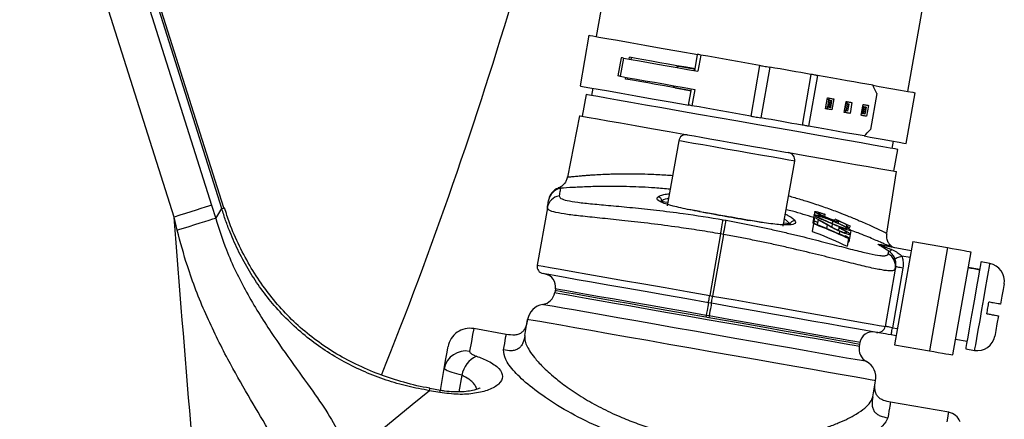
# Model space of a CAD drawing. Extents: x 3028 to 3864, y 3633 to 4147.
# Tile 4 of 8: x 3206 to 3339, y 3938 to 3993. Entities that reach past the tile are written whole.
import ezdxf

# ---------------------------------------------------------------- set-up
doc = ezdxf.new("R2010")
doc.units = 0
doc.header["$LTSCALE"] = 5
doc.layers.get('0').update_dxf_attribs({"linetype": 'CONTINUOUS'})

msp = doc.modelspace()

# ---------------------------------------------------------------- linework, layer by layer
at = {"color": 7, "linetype": 'CONTINUOUS'}
for p, q in [((3233.05, 3967.09), (3211.83, 4034.39)), ((3233.32, 3967.18), (3212.11, 4034.48)), ((3210.7, 4034.03), (3231.66, 3967.55)), ((3226.56, 3965.94), (3205.59, 4032.42)), ((3287.22, 4009.2), (3283.92, 3990.49)), ((3326.26, 3983.02), (3329.56, 4001.73)), ((3282.93, 3990.66), (3281.72, 3983.77)), ((3287.31, 3987.61), (3286.87, 3985.14)), ((3287.61, 3987.55), (3287.18, 3985.09)), ((3288.37, 3987.42), (3288.42, 3987.67)), ((3288.65, 3987.37), (3288.7, 3987.62)), ((3297.64, 3988.07), (3297.25, 3985.85)), ((3298.13, 3987.98), (3297.74, 3985.77)), ((3306.12, 3986.57), (3304.9, 3979.68)), ((3307.48, 3986.34), (3306.26, 3979.44)), ((3287.9, 3984.71), (3287.94, 3984.96)), ((3288.17, 3984.66), (3288.22, 3984.91)), ((3313.09, 3985.35), (3311.88, 3978.45)), ((3313.98, 3985.19), (3312.77, 3978.29)), ((3283.44, 3983.47), (3283.27, 3982.48)), ((3282.53, 3982.61), (3282.01, 3979.66)), ((3296.82, 3983.39), (3296.43, 3981.18)), ((3297.31, 3983.31), (3296.92, 3981.09)), ((3315.29, 3981.91), (3315.33, 3982.16)), ((3315.53, 3981.87), (3315.57, 3982.12)), ((3315.56, 3981.86), (3315.6, 3982.11)), ((3322.03, 3982.75), (3321.16, 3977.83)), ((3326.03, 3975.96), (3327.25, 3982.85)), ((3315.07, 3980.68), (3315.11, 3980.93)), ((3315.11, 3980.93), (3315.29, 3981.91)), ((3315.36, 3980.88), (3315.11, 3980.93)), ((3315.53, 3981.87), (3315.29, 3981.91)), ((3315.31, 3980.64), (3315.35, 3980.88)), ((3315.34, 3980.63), (3315.38, 3980.88)), ((3315.36, 3980.88), (3315.53, 3981.87)), ((3315.36, 3980.88), (3315.52, 3980.96)), ((3315.75, 3980.81), (3315.36, 3980.88)), ((3315.65, 3981.75), (3315.52, 3980.96)), ((3315.52, 3980.96), (3315.75, 3980.92)), ((3315.65, 3981.75), (3315.53, 3981.87)), ((3315.53, 3981.87), (3315.92, 3981.8)), ((3315.89, 3981.7), (3315.65, 3981.75)), ((3315.75, 3980.92), (3315.89, 3981.7)), ((3315.75, 3980.81), (3315.75, 3980.92)), ((3315.77, 3980.83), (3315.94, 3981.78)), ((3315.89, 3981.7), (3315.92, 3981.8)), ((3316.2, 3982), (3315.94, 3980.53)), ((3317.65, 3980.43), (3317.82, 3981.41)), ((3317.69, 3980.42), (3317.87, 3981.41)), ((3317.82, 3981.41), (3317.87, 3981.66)), ((3317.87, 3981.41), (3317.82, 3981.41)), ((3317.99, 3981.28), (3317.85, 3980.5)), ((3317.99, 3981.28), (3317.87, 3981.41)), ((3317.87, 3981.41), (3318.26, 3981.34)), ((3317.99, 3981.38), (3318.03, 3981.63)), ((3318.22, 3981.24), (3317.99, 3981.28)), ((3318.02, 3981.38), (3318.06, 3981.63)), ((3318.08, 3980.45), (3318.22, 3981.24)), ((3318.11, 3980.37), (3318.27, 3981.31)), ((3318.22, 3981.24), (3318.26, 3981.34)), ((3318.66, 3981.52), (3318.4, 3980.04)), ((3319.96, 3980.02), (3320.13, 3981.01)), ((3320.04, 3980.01), (3320.21, 3980.99)), ((3320.13, 3981.01), (3320.18, 3981.25)), ((3320.21, 3980.99), (3320.13, 3981.01)), ((3320.33, 3980.87), (3320.19, 3980.08)), ((3320.21, 3980.99), (3320.33, 3980.87)), ((3320.21, 3980.99), (3320.6, 3980.92)), ((3320.56, 3980.83), (3320.33, 3980.87)), ((3320.43, 3980.04), (3320.56, 3980.83)), ((3320.45, 3979.96), (3320.62, 3980.9)), ((3320.56, 3980.83), (3320.6, 3980.92)), ((3320.9, 3981.13), (3320.64, 3979.65)), ((3281.63, 3979.72), (3280.01, 3971.39)), ((3317.6, 3980.18), (3317.65, 3980.43)), ((3317.69, 3980.42), (3317.65, 3980.43)), ((3317.69, 3980.42), (3317.85, 3980.5)), ((3318.08, 3980.35), (3317.69, 3980.42)), ((3317.77, 3980.15), (3317.81, 3980.4)), ((3317.8, 3980.15), (3317.84, 3980.39)), ((3317.85, 3980.5), (3318.08, 3980.45)), ((3318.08, 3980.35), (3318.08, 3980.45)), ((3319.92, 3979.78), (3319.96, 3980.02)), ((3320.04, 3980.01), (3319.96, 3980.02)), ((3320.04, 3980.01), (3320.19, 3980.08)), ((3320.43, 3979.94), (3320.04, 3980.01)), ((3320.19, 3980.08), (3320.43, 3980.04)), ((3320.43, 3980.04), (3320.43, 3979.94)), ((3295.13, 3976.33), (3293.57, 3967.46)), ((3295.16, 3976.32), (3295.13, 3976.33)), ((3324.14, 3975.27), (3324.31, 3976.26)), ((3324.35, 3972.19), (3324.88, 3975.14)), ((3309.32, 3964.69), (3310.89, 3973.55)), ((3323.4, 3963.74), (3324.73, 3972.12)), ((3231.66, 3967.55), (3232.22, 3965.77)), ((3292.66, 3968.03), (3292.78, 3968.11)), ((3277.28, 3967.22), (3275.9, 3959.41)), ((3298.03, 3966.68), (3296.51, 3966.96)), ((3313.53, 3966.23), (3313.35, 3965.22)), ((3313.61, 3966.68), (3313.53, 3966.23)), ((3314.97, 3966.28), (3314.92, 3966.03)), ((3314.97, 3966.32), (3314.97, 3966.28)), ((3227, 3964.15), (3226.56, 3965.94)), ((3301.15, 3965.58), (3301.55, 3965.51)), ((3306.72, 3965.16), (3304.86, 3965.47)), ((3310.28, 3965.02), (3309.5, 3965.7)), ((3313.44, 3965.02), (3313.26, 3964.01)), ((3313.51, 3965.41), (3313.46, 3965.1)), ((3313.6, 3965.9), (3315.51, 3964.85)), ((3314, 3965.22), (3313.94, 3964.9)), ((3315.3, 3964.88), (3314.06, 3965.56)), ((3315.3, 3964.88), (3315.21, 3964.41)), ((3315.98, 3965.01), (3315.91, 3964.62)), ((3316.05, 3965.39), (3315.99, 3965.07)), ((3316.32, 3965.71), (3318.46, 3964.7)), ((3317.98, 3964.89), (3316.74, 3965.47)), ((3316.82, 3965.37), (3316.78, 3965.12)), ((3300.81, 3963.65), (3299.34, 3955.28)), ((3301.21, 3963.58), (3299.73, 3955.21)), ((3301.21, 3963.58), (3300.81, 3963.65)), ((3316.86, 3964.48), (3316.81, 3964.15)), ((3316.86, 3964.48), (3316.87, 3964.54)), ((3316.96, 3964.01), (3316.9, 3963.67)), ((3317.72, 3963.45), (3318.2, 3963.18)), ((3318.4, 3963.59), (3318.22, 3962.56)), ((3318.49, 3964.14), (3318.4, 3963.59)), ((3318.17, 3963.03), (3317.99, 3962)), ((3322.53, 3962.15), (3326.72, 3961.42)), ((3326.93, 3962.62), (3324.46, 3948.59)), ((3326.93, 3962.62), (3331.66, 3961.79)), ((3331.66, 3961.79), (3329.18, 3947.75)), ((3334.81, 3961.23), (3332.34, 3947.2)), ((3326.55, 3960.43), (3325.43, 3960.63)), ((3337.37, 3959.64), (3336.19, 3959.85)), ((3324.55, 3958.88), (3323.17, 3951.07)), ((3325.58, 3959.01), (3324.15, 3950.9)), ((3336.01, 3958.81), (3334.43, 3959.09)), ((3278.33, 3955.93), (3278.29, 3955.68)), ((3278.38, 3956.18), (3278.33, 3955.93)), ((3299.56, 3954.22), (3299.16, 3954.29)), ((3299.34, 3955.28), (3299.73, 3955.21)), ((3274.21, 3949.84), (3274.6, 3952.02)), ((3298.86, 3952.57), (3298.82, 3952.32)), ((3299.01, 3952.29), (3298.82, 3952.32)), ((3299.25, 3952.5), (3298.86, 3952.57)), ((3299.21, 3952.25), (3299.01, 3952.29)), ((3299.25, 3952.5), (3299.21, 3952.25)), ((3271.7, 3950), (3267.27, 3950.78)), ((3324.15, 3950.9), (3324.84, 3950.78)), ((3319.69, 3948.64), (3319.65, 3948.39)), ((3319.74, 3948.89), (3319.69, 3948.64)), ((3324.67, 3949.79), (3323.98, 3949.92)), ((3332.71, 3949.34), (3334.29, 3949.06)), ((3324.46, 3948.59), (3329.18, 3947.75)), ((3334.11, 3948.03), (3335.29, 3947.82)), ((3262.74, 3942.37), (3263.27, 3945.35)), ((3265.65, 3944.46), (3265.24, 3942.18)), ((3321.48, 3941.5), (3321.87, 3943.69)), ((3262.69, 3942.09), (3261.28, 3942.34)), ((3262.74, 3942.37), (3261.33, 3942.62)), ((3331.81, 3939.4), (3323.9, 3940.79))]:
    msp.add_line(p, q, dxfattribs=at)
at = {"color": 7, "linetype": 'CONTINUOUS', "flags": 128}
for points in [[(3282.93, 3990.66), (3283.03, 3990.65), (3283.47, 3990.57), (3284.26, 3990.43), (3285.38, 3990.23), (3286.81, 3989.98), (3288.53, 3989.68), (3290.52, 3989.33), (3292.74, 3988.93), (3295.16, 3988.51), (3297.73, 3988.05)], [(3287.61, 3987.55), (3287.48, 3987.58), (3287.39, 3987.59), (3287.33, 3987.6), (3287.31, 3987.61)], [(3287.61, 3987.55), (3288.67, 3987.37), (3289.8, 3987.17), (3291, 3986.96), (3292.25, 3986.73), (3293.56, 3986.5), (3294.91, 3986.27), (3296.31, 3986.02), (3297.74, 3985.77)], [(3297.38, 3986.08), (3296.12, 3986.31), (3294.89, 3986.52), (3293.69, 3986.74), (3292.54, 3986.94), (3291.43, 3987.13), (3290.37, 3987.32), (3289.36, 3987.5), (3288.42, 3987.67)], [(3298.13, 3987.98), (3297.99, 3988.01), (3297.86, 3988.03), (3297.76, 3988.05), (3297.69, 3988.06), (3297.65, 3988.07), (3297.64, 3988.07)], [(3306.12, 3986.57), (3305.11, 3986.75), (3304.1, 3986.93), (3303.09, 3987.11), (3302.08, 3987.29), (3301.08, 3987.46), (3300.09, 3987.64), (3299.1, 3987.81), (3298.13, 3987.98)], [(3295.41, 3986.42), (3295.65, 3986.38), (3295.9, 3986.34), (3296.14, 3986.3), (3296.39, 3986.25), (3296.63, 3986.21), (3296.88, 3986.17), (3297.13, 3986.12), (3297.38, 3986.08)], [(3306.12, 3986.57), (3306.22, 3986.56), (3306.35, 3986.53), (3306.5, 3986.51), (3306.67, 3986.48), (3306.86, 3986.44), (3307.06, 3986.41), (3307.27, 3986.37), (3307.48, 3986.34)], [(3313.09, 3985.35), (3312.41, 3985.47), (3311.72, 3985.59), (3311.02, 3985.71), (3310.32, 3985.83), (3309.62, 3985.96), (3308.91, 3986.08), (3308.19, 3986.21), (3307.48, 3986.34)], [(3287.18, 3985.09), (3287.05, 3985.11), (3286.95, 3985.13), (3286.89, 3985.14), (3286.87, 3985.14)], [(3287.18, 3985.09), (3288.24, 3984.9), (3289.37, 3984.7), (3290.57, 3984.49), (3291.82, 3984.27), (3293.12, 3984.04), (3294.48, 3983.8), (3295.88, 3983.56), (3297.31, 3983.31)], [(3313.98, 3985.19), (3313.97, 3985.19), (3313.92, 3985.2), (3313.85, 3985.21), (3313.74, 3985.23), (3313.61, 3985.25), (3313.46, 3985.28), (3313.28, 3985.31), (3313.09, 3985.35)], [(3321.52, 3983.86), (3320.7, 3984), (3319.83, 3984.16), (3318.93, 3984.32), (3318, 3984.48), (3317.04, 3984.65), (3316.04, 3984.82), (3315.02, 3985), (3313.98, 3985.19)], [(3281.72, 3983.77), (3281.82, 3983.75), (3282.26, 3983.67), (3283.05, 3983.54), (3284.16, 3983.34), (3285.6, 3983.09), (3287.32, 3982.78), (3289.31, 3982.43), (3291.52, 3982.04), (3293.94, 3981.61), (3296.51, 3981.16)], [(3296.86, 3983.13), (3295.6, 3983.35), (3294.36, 3983.57), (3293.17, 3983.78), (3292.01, 3983.98), (3290.91, 3984.18), (3289.85, 3984.37), (3288.84, 3984.54), (3287.9, 3984.71)], [(3294.89, 3983.48), (3295.13, 3983.44), (3295.38, 3983.39), (3295.62, 3983.35), (3295.87, 3983.31), (3296.11, 3983.26), (3296.36, 3983.22), (3296.61, 3983.17), (3296.86, 3983.13)], [(3321.52, 3983.86), (3322.34, 3983.71), (3323.95, 3983.43), (3325.27, 3983.2), (3326.26, 3983.02), (3326.92, 3982.91), (3327.22, 3982.85), (3327.25, 3982.85)], [(3324.88, 3975.14), (3324.84, 3975.15), (3324.51, 3975.21), (3323.84, 3975.33), (3322.84, 3975.5), (3321.53, 3975.73), (3319.92, 3976.02), (3318.05, 3976.35), (3315.94, 3976.72), (3313.63, 3977.13), (3311.15, 3977.56), (3308.56, 3978.02), (3305.88, 3978.49), (3303.17, 3978.97), (3300.47, 3979.45), (3297.82, 3979.91), (3295.27, 3980.36), (3292.85, 3980.79), (3290.62, 3981.18), (3288.6, 3981.54), (3286.82, 3981.85), (3285.33, 3982.12), (3284.13, 3982.33), (3283.26, 3982.48), (3282.72, 3982.58), (3282.53, 3982.61), (3282.53, 3982.61)], [(3315.33, 3982.16), (3315.44, 3982.14), (3315.55, 3982.12), (3315.66, 3982.1), (3315.77, 3982.08), (3315.88, 3982.06), (3315.99, 3982.04), (3316.1, 3982.02), (3316.2, 3982)], [(3296.92, 3981.09), (3296.77, 3981.12), (3296.64, 3981.14), (3296.54, 3981.16), (3296.47, 3981.17), (3296.43, 3981.17), (3296.43, 3981.18)], [(3304.9, 3979.68), (3303.89, 3979.86), (3302.88, 3980.04), (3301.87, 3980.22), (3300.86, 3980.39), (3299.86, 3980.57), (3298.87, 3980.74), (3297.89, 3980.92), (3296.92, 3981.09)], [(3317.87, 3981.66), (3317.97, 3981.64), (3318.07, 3981.62), (3318.17, 3981.61), (3318.27, 3981.59), (3318.37, 3981.57), (3318.46, 3981.55), (3318.56, 3981.54), (3318.66, 3981.52)], [(3320.18, 3981.25), (3320.27, 3981.24), (3320.36, 3981.22), (3320.45, 3981.2), (3320.54, 3981.19), (3320.63, 3981.17), (3320.72, 3981.16), (3320.81, 3981.14), (3320.9, 3981.13)], [(3281.63, 3979.72), (3281.73, 3979.71), (3282.17, 3979.63), (3282.96, 3979.49), (3284.07, 3979.29), (3285.5, 3979.04), (3287.23, 3978.74), (3289.21, 3978.39), (3291.42, 3978), (3293.83, 3977.57), (3296.31, 3977.13)], [(3304.9, 3979.68), (3305, 3979.66), (3305.13, 3979.64), (3305.28, 3979.61), (3305.46, 3979.58), (3305.64, 3979.55), (3305.84, 3979.52), (3306.05, 3979.48), (3306.26, 3979.44)], [(3311.88, 3978.45), (3311.19, 3978.57), (3310.5, 3978.69), (3309.81, 3978.82), (3309.11, 3978.94), (3308.4, 3979.06), (3307.69, 3979.19), (3306.98, 3979.32), (3306.26, 3979.44)], [(3315.94, 3980.53), (3315.84, 3980.55), (3315.73, 3980.56), (3315.62, 3980.58), (3315.51, 3980.6), (3315.4, 3980.62), (3315.29, 3980.64), (3315.18, 3980.66), (3315.07, 3980.68)], [(3318.4, 3980.04), (3318.3, 3980.06), (3318.2, 3980.08), (3318.11, 3980.09), (3318.01, 3980.11), (3317.91, 3980.13), (3317.81, 3980.15), (3317.71, 3980.17), (3317.6, 3980.18)], [(3320.64, 3979.65), (3320.55, 3979.66), (3320.46, 3979.68), (3320.37, 3979.7), (3320.28, 3979.71), (3320.19, 3979.73), (3320.1, 3979.74), (3320.01, 3979.76), (3319.92, 3979.78)], [(3312.77, 3978.29), (3312.75, 3978.3), (3312.71, 3978.31), (3312.63, 3978.32), (3312.53, 3978.34), (3312.39, 3978.36), (3312.24, 3978.39), (3312.07, 3978.42), (3311.88, 3978.45)], [(3320.3, 3976.97), (3319.48, 3977.11), (3318.62, 3977.26), (3317.72, 3977.42), (3316.78, 3977.59), (3315.82, 3977.76), (3314.83, 3977.93), (3313.81, 3978.11), (3312.77, 3978.29)], [(3296.29, 3977.14), (3296.31, 3977.13), (3296.61, 3977.08), (3297.24, 3976.97), (3298.17, 3976.81), (3299.35, 3976.6), (3300.72, 3976.36), (3302.21, 3976.09), (3303.76, 3975.82), (3305.27, 3975.55), (3306.68, 3975.31), (3307.91, 3975.09), (3308.91, 3974.91), (3309.62, 3974.79), (3310.01, 3974.72), (3310.07, 3974.71)], [(3320.3, 3976.97), (3321.12, 3976.82), (3322.74, 3976.54), (3324.05, 3976.3), (3325.05, 3976.13), (3325.7, 3976.01), (3326.01, 3975.96), (3326.03, 3975.96)], [(3310.89, 3973.55), (3310.88, 3973.55), (3310.66, 3973.59), (3310.07, 3973.69), (3309.16, 3973.85), (3307.96, 3974.07), (3306.52, 3974.32), (3304.93, 3974.6), (3303.24, 3974.9), (3301.54, 3975.2), (3299.91, 3975.48), (3298.42, 3975.75), (3297.15, 3975.97), (3296.16, 3976.15), (3295.48, 3976.27), (3295.16, 3976.32)], [(3310.07, 3974.71), (3312.53, 3974.27), (3314.94, 3973.85), (3317.15, 3973.46), (3319.13, 3973.11), (3320.86, 3972.81), (3322.29, 3972.55), (3323.41, 3972.36), (3324.19, 3972.22), (3324.63, 3972.14), (3324.73, 3972.12)], [(3279.06, 3969.86), (3279.05, 3969.79), (3279.04, 3969.71), (3279.02, 3969.61), (3279, 3969.49), (3278.97, 3969.36), (3278.95, 3969.2), (3278.92, 3969.02), (3278.88, 3968.83)], [(3231.66, 3967.55), (3231.26, 3967.42), (3230.77, 3967.27), (3230.2, 3967.09), (3229.55, 3966.89), (3228.86, 3966.67), (3228.11, 3966.43), (3227.34, 3966.19), (3226.56, 3965.94)], [(3277.28, 3967.22), (3277.31, 3967.41), (3277.34, 3967.59), (3277.37, 3967.74), (3277.39, 3967.88), (3277.41, 3968), (3277.43, 3968.1), (3277.44, 3968.18), (3277.46, 3968.24)], [(3292.78, 3968.11), (3293.24, 3968.03), (3293.65, 3967.96)], [(3232.22, 3965.77), (3232.64, 3966.44), (3233.05, 3967.09)], [(3233.05, 3967.09), (3233.27, 3967.16), (3233.32, 3967.18)], [(3232.22, 3965.77), (3231.81, 3965.64), (3231.31, 3965.49), (3230.72, 3965.3), (3230.06, 3965.1), (3229.35, 3964.88), (3228.59, 3964.64), (3227.8, 3964.4), (3227, 3964.15)], [(3300.81, 3963.65), (3300.87, 3963.99), (3300.93, 3964.31), (3300.98, 3964.62), (3301.03, 3964.9), (3301.07, 3965.14), (3301.11, 3965.34), (3301.13, 3965.49), (3301.15, 3965.58)], [(3301.21, 3963.58), (3301.27, 3963.92), (3301.33, 3964.24), (3301.38, 3964.55), (3301.43, 3964.82), (3301.47, 3965.07), (3301.51, 3965.26), (3301.54, 3965.41), (3301.55, 3965.51)], [(3309.41, 3965.18), (3309.83, 3965.1), (3310.28, 3965.02)], [(3313.44, 3965.02), (3313.45, 3965.03), (3313.45, 3965.04), (3313.45, 3965.05), (3313.45, 3965.06), (3313.45, 3965.07), (3313.45, 3965.08), (3313.46, 3965.09), (3313.46, 3965.1)], [(3313.51, 3965.41), (3313.52, 3965.47), (3313.53, 3965.54), (3313.55, 3965.6), (3313.56, 3965.66), (3313.57, 3965.72), (3313.58, 3965.78), (3313.59, 3965.84), (3313.6, 3965.9)], [(3314.06, 3965.56), (3314.05, 3965.52), (3314.05, 3965.48), (3314.04, 3965.44), (3314.03, 3965.4), (3314.02, 3965.35), (3314.02, 3965.31), (3314.01, 3965.27), (3314, 3965.22)], [(3317.94, 3964.7), (3317.95, 3964.73), (3317.95, 3964.75), (3317.96, 3964.77), (3317.96, 3964.8), (3317.96, 3964.82), (3317.97, 3964.84), (3317.97, 3964.87), (3317.98, 3964.89)], [(3318.2, 3963.18), (3318.19, 3963.16), (3318.19, 3963.14), (3318.19, 3963.12), (3318.18, 3963.1), (3318.18, 3963.09), (3318.18, 3963.07), (3318.17, 3963.05), (3318.17, 3963.03)], [(3323.59, 3960.95), (3323.6, 3961), (3323.61, 3961.04), (3323.61, 3961.09), (3323.62, 3961.14), (3323.63, 3961.18), (3323.64, 3961.23), (3323.65, 3961.27), (3323.65, 3961.31)], [(3331.66, 3961.79), (3332.27, 3961.68), (3332.86, 3961.58), (3333.41, 3961.48), (3333.89, 3961.4), (3334.28, 3961.33), (3334.57, 3961.27), (3334.75, 3961.24), (3334.81, 3961.23)], [(3275.9, 3959.41), (3276.1, 3959.37), (3276.7, 3959.27), (3277.68, 3959.1), (3279.04, 3958.86), (3280.74, 3958.56), (3282.76, 3958.2), (3285.07, 3957.79), (3287.62, 3957.34), (3290.37, 3956.86), (3293.27, 3956.35), (3296.28, 3955.82), (3299.34, 3955.28)], [(3325.43, 3960.63), (3325.25, 3960.56), (3325.08, 3960.49), (3324.92, 3960.43), (3324.78, 3960.38), (3324.67, 3960.33), (3324.58, 3960.3), (3324.52, 3960.28), (3324.5, 3960.27)], [(3336.19, 3959.85), (3336.18, 3959.8), (3336.12, 3959.43), (3335.99, 3958.72), (3335.81, 3957.7), (3335.59, 3956.45), (3335.34, 3955.05), (3335.08, 3953.57), (3334.83, 3952.11), (3334.59, 3950.77), (3334.39, 3949.63), (3334.24, 3948.76), (3334.14, 3948.21), (3334.11, 3948.03)], [(3337.37, 3959.64), (3337.36, 3959.59), (3337.3, 3959.22), (3337.17, 3958.51), (3336.99, 3957.5), (3336.77, 3956.25), (3336.53, 3954.84), (3336.27, 3953.36), (3336.01, 3951.9), (3335.77, 3950.56), (3335.57, 3949.42), (3335.42, 3948.55), (3335.32, 3948.01), (3335.29, 3947.82)], [(3299.16, 3954.29), (3296.23, 3954.81), (3293.35, 3955.32), (3290.57, 3955.81), (3287.94, 3956.27), (3285.49, 3956.7), (3283.29, 3957.09), (3281.35, 3957.43), (3279.72, 3957.72), (3278.42, 3957.95), (3277.47, 3958.12), (3276.9, 3958.22), (3276.71, 3958.25)], [(3324.6, 3959.19), (3324.59, 3959.15), (3324.59, 3959.12), (3324.58, 3959.08), (3324.57, 3959.04), (3324.57, 3959), (3324.56, 3958.96), (3324.55, 3958.92), (3324.55, 3958.88)], [(3325.58, 3959.01), (3325.39, 3959.05), (3325.21, 3959.08), (3325.04, 3959.11), (3324.89, 3959.14), (3324.77, 3959.16), (3324.68, 3959.17), (3324.62, 3959.18), (3324.6, 3959.19)], [(3339.32, 3956.86), (3339.28, 3956.66), (3339.18, 3956.08), (3339.03, 3955.2), (3338.83, 3954.1)], [(3278.29, 3955.68), (3278.46, 3955.65), (3278.99, 3955.56), (3279.86, 3955.4), (3281.06, 3955.19), (3282.56, 3954.93), (3284.34, 3954.61), (3286.38, 3954.25), (3288.63, 3953.86), (3291.05, 3953.43), (3293.62, 3952.98), (3296.27, 3952.51), (3298.97, 3952.03), (3301.67, 3951.56), (3304.32, 3951.09), (3306.88, 3950.64), (3309.31, 3950.21), (3311.56, 3949.81), (3313.59, 3949.46), (3315.38, 3949.14), (3316.88, 3948.88), (3318.08, 3948.67), (3318.94, 3948.51), (3319.47, 3948.42), (3319.65, 3948.39)], [(3298.82, 3952.32), (3296.14, 3952.79), (3293.51, 3953.26), (3290.98, 3953.7), (3288.57, 3954.13), (3286.35, 3954.52), (3284.33, 3954.88), (3282.57, 3955.19), (3281.08, 3955.45), (3279.89, 3955.66), (3279.03, 3955.81), (3278.51, 3955.9), (3278.33, 3955.93)], [(3298.86, 3952.57), (3296.19, 3953.04), (3293.56, 3953.5), (3291.02, 3953.95), (3288.62, 3954.37), (3286.39, 3954.77), (3284.38, 3955.12), (3282.61, 3955.43), (3281.12, 3955.7), (3279.93, 3955.91), (3279.07, 3956.06), (3278.55, 3956.15), (3278.38, 3956.18)], [(3320.64, 3946.3), (3320.46, 3946.33), (3319.94, 3946.42), (3319.09, 3946.57), (3317.91, 3946.78), (3316.43, 3947.04), (3314.67, 3947.35), (3312.66, 3947.71), (3310.43, 3948.1), (3308.01, 3948.53), (3305.44, 3948.98), (3302.76, 3949.45), (3300.02, 3949.93), (3297.26, 3950.42), (3294.52, 3950.9), (3291.84, 3951.38), (3289.28, 3951.83), (3286.86, 3952.26), (3284.62, 3952.65), (3282.61, 3953), (3280.85, 3953.31), (3279.37, 3953.58), (3278.19, 3953.78), (3277.34, 3953.93), (3276.82, 3954.02), (3276.65, 3954.06)], [(3299.16, 3954.29), (3299.16, 3954.26), (3299.14, 3954.16), (3299.11, 3954), (3299.07, 3953.79), (3299.03, 3953.53), (3298.98, 3953.23), (3298.92, 3952.9), (3298.86, 3952.57)], [(3299.16, 3954.29), (3299.17, 3954.31), (3299.18, 3954.37), (3299.19, 3954.46), (3299.21, 3954.58), (3299.24, 3954.73), (3299.27, 3954.9), (3299.3, 3955.08), (3299.34, 3955.28)], [(3299.56, 3954.22), (3299.55, 3954.19), (3299.53, 3954.09), (3299.51, 3953.93), (3299.47, 3953.72), (3299.42, 3953.46), (3299.37, 3953.16), (3299.31, 3952.84), (3299.25, 3952.5)], [(3299.56, 3954.22), (3299.56, 3954.24), (3299.57, 3954.3), (3299.59, 3954.39), (3299.61, 3954.51), (3299.63, 3954.66), (3299.66, 3954.83), (3299.7, 3955.02), (3299.73, 3955.21)], [(3322.01, 3950.26), (3321.82, 3950.3), (3321.25, 3950.4), (3320.3, 3950.56), (3319, 3950.79), (3317.37, 3951.08), (3315.43, 3951.42), (3313.23, 3951.81), (3310.78, 3952.24), (3308.15, 3952.71), (3305.37, 3953.2), (3302.49, 3953.71), (3299.56, 3954.22)], [(3299.73, 3955.21), (3302.79, 3954.67), (3305.8, 3954.14), (3308.7, 3953.63), (3311.45, 3953.14), (3314, 3952.69), (3316.3, 3952.29), (3318.33, 3951.93), (3320.03, 3951.63), (3321.39, 3951.39), (3322.37, 3951.22), (3322.97, 3951.11), (3323.17, 3951.07)], [(3336.98, 3952.8), (3337.01, 3953), (3337.05, 3953.2), (3337.08, 3953.39), (3337.12, 3953.59), (3337.15, 3953.79), (3337.19, 3953.99), (3337.22, 3954.18), (3337.26, 3954.38)], [(3321.87, 3943.69), (3321.68, 3943.72), (3321.12, 3943.82), (3320.21, 3943.98), (3318.94, 3944.2), (3317.35, 3944.48), (3315.46, 3944.82), (3313.3, 3945.2), (3310.9, 3945.62), (3308.3, 3946.08), (3305.54, 3946.57), (3302.66, 3947.08), (3299.72, 3947.59), (3296.75, 3948.12), (3293.8, 3948.64), (3290.93, 3949.14), (3288.17, 3949.63), (3285.57, 3950.09), (3283.17, 3950.51), (3281, 3950.89), (3279.11, 3951.23), (3277.52, 3951.51), (3276.26, 3951.73), (3275.34, 3951.89), (3274.78, 3951.99), (3274.6, 3952.02)], [(3319.69, 3948.64), (3319.52, 3948.67), (3319, 3948.76), (3318.13, 3948.92), (3316.95, 3949.12), (3315.46, 3949.39), (3313.69, 3949.7), (3311.68, 3950.05), (3309.45, 3950.45), (3307.05, 3950.87), (3304.51, 3951.32), (3301.88, 3951.78), (3299.21, 3952.25)], [(3319.74, 3948.89), (3319.56, 3948.92), (3319.04, 3949.01), (3318.18, 3949.16), (3316.99, 3949.37), (3315.5, 3949.63), (3313.74, 3949.95), (3311.72, 3950.3), (3309.5, 3950.69), (3307.09, 3951.12), (3304.56, 3951.56), (3301.93, 3952.03), (3299.25, 3952.5)], [(3338.56, 3952.52), (3338.36, 3951.43), (3338.21, 3950.54), (3338.1, 3949.97), (3338.07, 3949.77)], [(3267.27, 3950.78), (3267.23, 3950.58), (3267.13, 3950), (3266.96, 3949.04), (3266.72, 3947.69)], [(3323.98, 3949.92), (3323.6, 3949.98), (3323.23, 3950.05), (3322.89, 3950.11), (3322.59, 3950.16), (3322.34, 3950.2), (3322.16, 3950.24), (3322.05, 3950.26), (3322.01, 3950.26)], [(3324.15, 3950.9), (3323.96, 3950.93), (3323.78, 3950.97), (3323.61, 3951), (3323.46, 3951.02), (3323.34, 3951.05), (3323.24, 3951.06), (3323.19, 3951.07), (3323.17, 3951.07)], [(3323.98, 3949.92), (3323.98, 3949.93), (3323.99, 3949.99), (3324.01, 3950.08), (3324.03, 3950.2), (3324.06, 3950.35), (3324.09, 3950.52), (3324.12, 3950.71), (3324.15, 3950.9)], [(3263.27, 3945.35), (3263.5, 3946.66), (3263.66, 3947.59), (3263.76, 3948.16), (3263.79, 3948.34)], [(3329.18, 3947.75), (3329.8, 3947.65), (3330.39, 3947.54), (3330.94, 3947.45), (3331.41, 3947.36), (3331.8, 3947.29), (3332.1, 3947.24), (3332.28, 3947.21), (3332.34, 3947.2)], [(3261.28, 3942.34), (3258.93, 3940.41), (3256.34, 3938.27), (3253.53, 3935.95), (3250.48, 3933.44)], [(3261.28, 3942.34), (3261.32, 3942.57), (3261.33, 3942.62)], [(3262.69, 3942.09), (3262.73, 3942.32), (3262.74, 3942.37)], [(3331.58, 3938.09), (3331.72, 3938.87), (3331.79, 3939.3), (3331.81, 3939.4)]]:
    msp.add_lwpolyline(points, dxfattribs=at)
at = {"color": 7, "linetype": 'CONTINUOUS'}
for centre, radius, start, end in [((2697.63, 4167.19), 600, 338.20891, 343.50521), ((3296.11, 3976.15), 1, 80, 170), ((3309.9, 3973.72), 1, 350, 80), ((3279.23, 3966.87), 1.99, 100.234, 169.9136), ((3279.42, 3967.89), 2, 100.4249, 169.9948), ((3279.45, 3968.01), 2, 109.9367, 170.4146), ((3292.28, 3968.18), 0.509, 351.8124, 86.5608), ((3298.02, 3966.63), 0.0447, 81.7641, 119.1864), ((3304.85, 3965.43), 0.0447, 40.7943, 78.2172), ((3310.78, 3964.92), 0.509, 73.4385, 168.1901), ((3322.7, 3963.09), 0.954, 240.0795, 259.9932), ((3324.18, 3962.87), 0.994, 239.5329, 260.0045), ((3324.59, 3962.81), 1, 217.8117, 260.0008), ((3322.59, 3959.23), 1.99, 350.0863, 59.767), ((3323.62, 3961.83), 0.521, 273.4363, 324.5559), ((3276.88, 3959.24), 1, 170, 260), ((3336.96, 3957.27), 2.4, 350, 80), ((3276.65, 3956.48), 1.75, 350, 80), ((3276.32, 3956.03), 2, 279.4712, 350), ((3277.06, 3951.59), 2.5, 99.4712, 170), ((3266.75, 3947.82), 3, 80, 170), ((3321.46, 3948.58), 1.75, 80, 170), ((3322.18, 3951.25), 1, 260, 350), ((3335.71, 3950.18), 2.4, 260, 350), ((3266.16, 3944.79), 2.95, 79.0835, 169.0533), ((3321.62, 3948.04), 2, 170, 240.5288), ((3269.29, 3943.72), 3.71, 116.5626, 168.5644), ((3319.41, 3944.12), 2.5, 350, 60.5288), ((3331.46, 3937.43), 2, 20, 80)]:
    msp.add_arc(centre, radius, start, end, dxfattribs=at)
for centre, major_axis, ratio, start_param, end_param in [((3304.92, 3985.77), (-17.48, 24.97), 0.440424, 4.297527, 4.340003), ((3304.05, 3980.85), (24.97, 17.48), 0.440424, 5.084775, 5.127251), ((3334, 3954.14), (27.55, -5.44), 0.17513, 1.532768, 1.589775), ((3333.15, 3954.29), (27.55, -5.44), 0.17513, 1.501946, 1.559004)]:
    msp.add_ellipse(centre, major_axis=major_axis, ratio=ratio, start_param=start_param, end_param=end_param, dxfattribs=at)
for points, knots in [([(3295.41, 3986.42), (3295.31, 3986.43), (3295.11, 3986.44), (3294.89, 3986.37), (3294.8, 3986.29), (3294.79, 3986.29)], [0, 0, 0, 0, 0.477352, 0.954737, 1, 1, 1, 1]), ([(3294.37, 3983.82), (3294.39, 3983.78), (3294.47, 3983.66), (3294.66, 3983.54), (3294.83, 3983.5), (3294.89, 3983.48)], [0, 0, 0, 0, 0.207593, 0.685069, 1, 1, 1, 1]), ([(3279.99, 3971.4), (3279.96, 3971.23), (3279.88, 3970.89), (3279.59, 3970.47), (3279.26, 3970.16), (3278.98, 3969.98), (3278.81, 3969.92), (3278.75, 3969.9)], [0, 0, 0, 0, 0.249749, 0.511338, 0.732386, 0.916707, 1, 1, 1, 1]), ([(3280.03, 3971.39), (3280.03, 3971.39), (3280.03, 3971.39), (3280.13, 3971.4), (3280.24, 3971.41), (3280.37, 3971.42), (3280.54, 3971.44), (3280.8, 3971.47), (3281.16, 3971.5), (3281.69, 3971.55), (3282.31, 3971.6), (3282.89, 3971.65), (3283.61, 3971.7), (3284.54, 3971.75), (3285.57, 3971.79), (3286.34, 3971.82), (3287, 3971.83), (3287.68, 3971.84), (3288.46, 3971.84), (3289.27, 3971.83), (3290.29, 3971.82), (3291.54, 3971.78), (3292.8, 3971.71), (3293.66, 3971.66), (3294.16, 3971.62), (3294.3, 3971.61)], [0, 0, 0, 0, 0.048568, 0.095223, 0.118367, 0.141511, 0.188049, 0.21137, 0.258634, 0.330494, 0.378685, 0.423074, 0.467671, 0.535183, 0.603737, 0.649671, 0.661818, 0.707394, 0.753187, 0.776128, 0.822551, 0.893032, 0.940276, 0.982933, 1, 1, 1, 1]), ([(3293.96, 3969.73), (3293.27, 3969.79), (3291.32, 3969.97), (3288.37, 3970.09), (3285.33, 3970.13), (3282.79, 3970.07), (3280.5, 3969.96), (3279.59, 3969.9), (3279.06, 3969.86)], [0, 0, 0, 0, 0.09491, 0.265881, 0.442092, 0.604294, 0.77074, 1, 1, 1, 1]), ([(3278.76, 3969.89), (3278.75, 3969.89), (3278.74, 3969.89), (3278.76, 3969.89), (3278.77, 3969.89)], [0, 0, 0, 0, 0.610777, 1, 1, 1, 1]), ([(3278.77, 3969.89), (3278.78, 3969.89), (3278.82, 3969.88), (3278.97, 3969.86), (3279.06, 3969.86)], [0, 0, 0, 0, 0.37169, 1, 1, 1, 1]), ([(3278.88, 3968.83), (3278.92, 3968.71), (3278.99, 3968.48), (3279.89, 3968.19), (3281.34, 3967.95), (3283.34, 3967.74), (3285.86, 3967.51), (3288.8, 3967.24), (3292.12, 3966.89), (3296.24, 3966.38), (3299.33, 3965.88), (3301.15, 3965.58)], [0, 0, 0, 0, 0.101835, 0.206776, 0.309132, 0.414487, 0.518559, 0.625531, 0.732242, 0.841974, 1, 1, 1, 1]), ([(3298, 3966.67), (3297.54, 3966.76), (3296.18, 3967.01), (3294.28, 3967.44), (3292.73, 3967.93), (3292.06, 3968.36), (3292.23, 3968.59), (3292.31, 3968.69)], [0, 0, 0, 0, 0.12349, 0.367287, 0.600448, 0.832055, 1, 1, 1, 1]), ([(3292.31, 3968.69), (3292.5, 3968.81), (3292.79, 3968.99), (3293.59, 3969.08), (3293.86, 3969.11)], [0, 0, 0, 0, 0.670962, 1, 1, 1, 1]), ([(3310.05, 3968.83), (3310.33, 3968.75), (3311.18, 3968.51), (3312.36, 3968.15), (3313.57, 3967.76), (3314.56, 3967.43), (3315.33, 3967.15), (3316.09, 3966.88), (3316.97, 3966.55), (3317.94, 3966.17), (3318.82, 3965.81), (3319.5, 3965.52), (3320.24, 3965.21), (3321, 3964.87), (3321.65, 3964.57), (3322.14, 3964.34), (3322.5, 3964.17), (3322.85, 3964.01), (3323.15, 3963.86), (3323.33, 3963.77), (3323.4, 3963.73), (3323.4, 3963.74), (3323.4, 3963.74)], [0, 0, 0, 0, 0.0349386, 0.1070242, 0.1553601, 0.2013173, 0.2475002, 0.2706372, 0.3174655, 0.3885648, 0.4362223, 0.4807585, 0.5254991, 0.5932357, 0.6620402, 0.7081551, 0.7525176, 0.7970975, 0.8646378, 0.9333233, 0.9793761, 1, 1, 1, 1]), ([(3293.74, 3968.47), (3293.68, 3968.46), (3293.12, 3968.38), (3292.94, 3968.24), (3292.78, 3968.11)], [0, 0, 0, 0, 0.121489, 1, 1, 1, 1]), ([(3261.28, 3942.34), (3260.29, 3942.52), (3258.3, 3942.9), (3255.37, 3943.76), (3252.48, 3944.85), (3249.71, 3946.2), (3247.08, 3947.77), (3244.62, 3949.57), (3242.29, 3951.61), (3240.2, 3953.83), (3238.37, 3956.16), (3236.76, 3958.59), (3235.35, 3961.17), (3234.31, 3963.5), (3233.56, 3965.48), (3233.22, 3966.55), (3233.05, 3967.09)], [0, 0, 0, 0, 0.076164, 0.1528, 0.231025, 0.309846, 0.385686, 0.46213, 0.540527, 0.61961, 0.69211, 0.765122, 0.839669, 0.91471, 0.957314, 1, 1, 1, 1]), ([(3261.33, 3942.68), (3261.32, 3942.68), (3260.13, 3942.84), (3257.81, 3943.44), (3254.45, 3944.5), (3251.28, 3945.87), (3248.31, 3947.48), (3245.58, 3949.35), (3243.09, 3951.43), (3240.84, 3953.74), (3238.82, 3956.26), (3237, 3959.01), (3235.41, 3961.99), (3234.2, 3964.74), (3233.64, 3966.52), (3233.42, 3967.21)], [0, 0, 0, 0, 0.000786, 0.092417, 0.182377, 0.270418, 0.356482, 0.440708, 0.523375, 0.604585, 0.686574, 0.770568, 0.85671, 0.944996, 1, 1, 1, 1]), ([(3300.81, 3963.65), (3299.86, 3963.82), (3297.93, 3964.14), (3294.74, 3964.61), (3291.29, 3965.06), (3287.81, 3965.46), (3284.67, 3965.78), (3282.03, 3966.05), (3279.89, 3966.3), (3278.36, 3966.56), (3277.4, 3966.86), (3277.32, 3967.1), (3277.28, 3967.22)], [0, 0, 0, 0, 0.077739, 0.156687, 0.262543, 0.371481, 0.475394, 0.582199, 0.685197, 0.791097, 0.894059, 1, 1, 1, 1]), ([(3304.88, 3965.46), (3303.74, 3965.66), (3302.2, 3965.93), (3299.87, 3966.34), (3298.74, 3966.54), (3298, 3966.67)], [0, 0, 0, 0, 0.499469, 0.674408, 1, 1, 1, 1]), ([(3298.03, 3966.68), (3299.17, 3966.48), (3301.44, 3966.07), (3303.72, 3965.67), (3304.86, 3965.47)], [0, 0, 0, 0, 0.500001, 1, 1, 1, 1]), ([(3309.61, 3966.34), (3309.77, 3966.27), (3310.54, 3965.91), (3310.76, 3965.63), (3310.93, 3965.41)], [0, 0, 0, 0, 0.201425, 1, 1, 1, 1]), ([(3313.46, 3965.88), (3312.53, 3966.17), (3311.35, 3966.55), (3310.01, 3966.88), (3309.72, 3966.95)], [0, 0, 0, 0, 0.787885, 1, 1, 1, 1]), ([(3313.53, 3966.23), (3313.54, 3966.24), (3313.58, 3966.27), (3313.83, 3966.23), (3314.24, 3966.13), (3314.99, 3965.88), (3315.63, 3965.61), (3316.05, 3965.44)], [0, 0, 0, 0, 0.141103, 0.283105, 0.415277, 0.614602, 1, 1, 1, 1]), ([(3315.98, 3965.01), (3315.54, 3965.2), (3314.88, 3965.48), (3314.12, 3965.82), (3313.73, 3966.03), (3313.54, 3966.16), (3313.53, 3966.21), (3313.53, 3966.23)], [0, 0, 0, 0, 0.390096, 0.596512, 0.749334, 0.902421, 1, 1, 1, 1]), ([(3313.61, 3966.68), (3313.62, 3966.69), (3313.66, 3966.72), (3313.92, 3966.67), (3314.3, 3966.56), (3314.66, 3966.44), (3314.9, 3966.35), (3314.97, 3966.32)], [0, 0, 0, 0, 0.230398, 0.462888, 0.663805, 0.892909, 1, 1, 1, 1]), ([(3315.25, 3965.84), (3315.03, 3965.93), (3314.59, 3966.11), (3314.04, 3966.36), (3313.71, 3966.55), (3313.61, 3966.64), (3313.61, 3966.67), (3313.61, 3966.68)], [0, 0, 0, 0, 0.250062, 0.501683, 0.722574, 0.911286, 1, 1, 1, 1]), ([(3316.05, 3965.39), (3315.62, 3965.56), (3315.06, 3965.79), (3314.43, 3965.99), (3314.17, 3966.06), (3314.03, 3966.07), (3314.02, 3966.05), (3314.01, 3966.04)], [0, 0, 0, 0, 0.484961, 0.652013, 0.789662, 0.927418, 1, 1, 1, 1]), ([(3314.01, 3966.04), (3314.03, 3966.02), (3314.06, 3965.97), (3314.27, 3965.84), (3314.53, 3965.71), (3314.72, 3965.62), (3314.81, 3965.58)], [0, 0, 0, 0, 0.287839, 0.548921, 0.808038, 1, 1, 1, 1]), ([(3314.97, 3966.28), (3314.84, 3966.32), (3314.61, 3966.41), (3314.33, 3966.49), (3314.14, 3966.52), (3314.11, 3966.5), (3314.09, 3966.49)], [0, 0, 0, 0, 0.275175, 0.48065, 0.731079, 1, 1, 1, 1]), ([(3314.09, 3966.49), (3314.1, 3966.47), (3314.13, 3966.43), (3314.35, 3966.3), (3314.67, 3966.14), (3315, 3965.99), (3315.21, 3965.91), (3315.27, 3965.88)], [0, 0, 0, 0, 0.226998, 0.455378, 0.671818, 0.891841, 1, 1, 1, 1]), ([(3245.36, 3771.75), (3243.8, 3785.41), (3240.68, 3812.72), (3235.92, 3858.74), (3231.07, 3909.8), (3228.06, 3947.23), (3226.56, 3965.94)], [0, 0, 0, 0, 0.211333, 0.42268, 0.711322, 1, 1, 1, 1]), ([(3232.22, 3965.77), (3232.68, 3964.33), (3233.79, 3960.86), (3236.35, 3955.63), (3239.56, 3950.45), (3242.84, 3945.83), (3245.68, 3941.92), (3248.06, 3938.39), (3249.12, 3936.27), (3249.66, 3935.2)], [0, 0, 0, 0, 0.116745, 0.281938, 0.450426, 0.595268, 0.743281, 0.870332, 1, 1, 1, 1]), ([(3301.55, 3965.51), (3302.16, 3965.4), (3303.38, 3965.18), (3305.21, 3964.81), (3307.03, 3964.43), (3308.8, 3964.03), (3310.51, 3963.63), (3312.14, 3963.23), (3313.72, 3962.84), (3315.21, 3962.45), (3316.6, 3962.09), (3317.88, 3961.75), (3319.06, 3961.44), (3320.12, 3961.18), (3321.35, 3960.89), (3322.31, 3960.72), (3323.04, 3960.67), (3323.47, 3960.73), (3323.55, 3960.87), (3323.59, 3960.95)], [0, 0, 0, 0, 0.053004, 0.106366, 0.160854, 0.215729, 0.268512, 0.321647, 0.375893, 0.430525, 0.483275, 0.536388, 0.590658, 0.645338, 0.6975, 0.803706, 0.857906, 0.928449, 1, 1, 1, 1]), ([(3310.93, 3965.41), (3310.96, 3965.33), (3311.06, 3965.08), (3310.55, 3964.85), (3309.04, 3964.87), (3307.04, 3965.1), (3305.51, 3965.35), (3304.88, 3965.46)], [0, 0, 0, 0, 0.102256, 0.345013, 0.588346, 0.830716, 1, 1, 1, 1]), ([(3313.35, 3965.22), (3313.35, 3965.19), (3313.35, 3965.16), (3313.44, 3965.1), (3313.46, 3965.1)], [0, 0, 0, 0, 0.857816, 1, 1, 1, 1]), ([(3318.17, 3963.03), (3317.27, 3963.44), (3315.72, 3964.15), (3314.12, 3964.76), (3313.44, 3965.02)], [0, 0, 0, 0, 0.575115, 1, 1, 1, 1]), ([(3313.46, 3965.1), (3314.06, 3964.86), (3315.49, 3964.31), (3316.89, 3963.69), (3317.7, 3963.33)], [0, 0, 0, 0, 0.42421, 1, 1, 1, 1]), ([(3314, 3965.22), (3313.87, 3965.27), (3313.71, 3965.33), (3313.54, 3965.4), (3313.51, 3965.41)], [0, 0, 0, 0, 0.805723, 1, 1, 1, 1]), ([(3314.81, 3965.58), (3315, 3965.5), (3315.28, 3965.37), (3315.68, 3965.2), (3315.89, 3965.12), (3315.99, 3965.07)], [0, 0, 0, 0, 0.492631, 0.745715, 1, 1, 1, 1]), ([(3316.82, 3965.37), (3316.81, 3965.35), (3316.77, 3965.33), (3316.52, 3965.38), (3316.18, 3965.48), (3315.74, 3965.64), (3315.41, 3965.77), (3315.25, 3965.84)], [0, 0, 0, 0, 0.2215272, 0.4061441, 0.5902307, 0.7941253, 1, 1, 1, 1]), ([(3315.27, 3965.88), (3315.42, 3965.82), (3315.68, 3965.72), (3315.99, 3965.62), (3316.2, 3965.56), (3316.32, 3965.55), (3316.33, 3965.57), (3316.34, 3965.58)], [0, 0, 0, 0, 0.258036, 0.441709, 0.624912, 0.812833, 1, 1, 1, 1]), ([(3316.96, 3964.01), (3316.75, 3964.11), (3316.36, 3964.29), (3315.82, 3964.58), (3315.5, 3964.77), (3315.3, 3964.88)], [0, 0, 0, 0, 0.322102, 0.581275, 1, 1, 1, 1]), ([(3315.51, 3964.85), (3315.71, 3964.74), (3316.01, 3964.56), (3316.47, 3964.31), (3316.78, 3964.17), (3316.94, 3964.09)], [0, 0, 0, 0, 0.479441, 0.727083, 1, 1, 1, 1]), ([(3318.49, 3964.14), (3318.48, 3964.12), (3318.44, 3964.09), (3318.19, 3964.15), (3317.77, 3964.29), (3317.02, 3964.58), (3316.38, 3964.85), (3315.98, 3965.01)], [0, 0, 0, 0, 0.141661, 0.284075, 0.419372, 0.637414, 1, 1, 1, 1]), ([(3315.99, 3965.07), (3316.37, 3964.92), (3316.94, 3964.68), (3317.58, 3964.43), (3317.87, 3964.35), (3317.99, 3964.33), (3318.01, 3964.35), (3318.01, 3964.36)], [0, 0, 0, 0, 0.4380401, 0.6641577, 0.7962195, 0.9282817, 1, 1, 1, 1]), ([(3316.05, 3965.44), (3316.51, 3965.25), (3317.19, 3964.95), (3317.94, 3964.56), (3318.32, 3964.33), (3318.48, 3964.19), (3318.49, 3964.15), (3318.49, 3964.14)], [0, 0, 0, 0, 0.408884, 0.61089, 0.763451, 0.916342, 1, 1, 1, 1]), ([(3318.01, 3964.36), (3318, 3964.38), (3317.98, 3964.43), (3317.78, 3964.56), (3317.46, 3964.75), (3316.86, 3965.04), (3316.36, 3965.25), (3316.05, 3965.39)], [0, 0, 0, 0, 0.137011, 0.274343, 0.424721, 0.635244, 1, 1, 1, 1]), ([(3316.74, 3965.47), (3316.77, 3965.45), (3316.8, 3965.42), (3316.82, 3965.38), (3316.82, 3965.37), (3316.82, 3965.37)], [0, 0, 0, 0, 0.4958935, 0.7469746, 1, 1, 1, 1]), ([(3318.43, 3964.48), (3318.28, 3964.54), (3318.12, 3964.62), (3317.96, 3964.69), (3317.94, 3964.7)], [0, 0, 0, 0, 0.883073, 1, 1, 1, 1]), ([(3243.1, 3930.09), (3242.56, 3931.23), (3241.45, 3933.53), (3239.19, 3937.39), (3236.6, 3941.72), (3233.65, 3946.91), (3230.78, 3952.76), (3228.47, 3958.65), (3227.43, 3962.53), (3227, 3964.15)], [0, 0, 0, 0, 0.115381, 0.232469, 0.37528, 0.520229, 0.69525, 0.872586, 1, 1, 1, 1]), ([(3324.55, 3958.88), (3324.5, 3958.81), (3324.42, 3958.67), (3323.98, 3958.62), (3323.39, 3958.65), (3322.72, 3958.75), (3321.88, 3958.91), (3320.9, 3959.12), (3319.8, 3959.39), (3318.56, 3959.69), (3317.19, 3960.04), (3315.71, 3960.41), (3313.62, 3960.93), (3311.34, 3961.48), (3308.93, 3962.03), (3307.07, 3962.44), (3305.16, 3962.83), (3303.2, 3963.22), (3301.88, 3963.46), (3301.21, 3963.58)], [0, 0, 0, 0, 0.07134, 0.143643, 0.196237, 0.249213, 0.303389, 0.357976, 0.410757, 0.463911, 0.518231, 0.57295, 0.625396, 0.732041, 0.786368, 0.838828, 0.891651, 0.945626, 1, 1, 1, 1]), ([(3313.26, 3964.01), (3313.43, 3963.94), (3315.03, 3963.33), (3316.59, 3962.63), (3317.99, 3962)], [0, 0, 0, 0, 0.101763, 1, 1, 1, 1]), ([(3317.92, 3963.82), (3317.91, 3963.85), (3317.89, 3963.91), (3317.67, 3964.06), (3317.36, 3964.24), (3317.07, 3964.38), (3316.89, 3964.46), (3316.86, 3964.48)], [0, 0, 0, 0, 0.274481, 0.4779161, 0.681064, 0.9422964, 1, 1, 1, 1]), ([(3316.87, 3964.54), (3317.12, 3964.42), (3317.55, 3964.23), (3318.03, 3963.94), (3318.33, 3963.73), (3318.4, 3963.63), (3318.4, 3963.6), (3318.4, 3963.59)], [0, 0, 0, 0, 0.300286, 0.524151, 0.748243, 0.956921, 1, 1, 1, 1]), ([(3316.94, 3964.09), (3317.04, 3964.05), (3317.26, 3963.96), (3317.54, 3963.86), (3317.76, 3963.8), (3317.89, 3963.79), (3317.91, 3963.81), (3317.92, 3963.82)], [0, 0, 0, 0, 0.207753, 0.417324, 0.61122, 0.832319, 1, 1, 1, 1]), ([(3318.4, 3963.59), (3318.38, 3963.57), (3318.33, 3963.53), (3318.05, 3963.6), (3317.69, 3963.71), (3317.31, 3963.86), (3317.06, 3963.97), (3316.96, 3964.01)], [0, 0, 0, 0, 0.273375, 0.462117, 0.650096, 0.870821, 1, 1, 1, 1]), ([(3323.67, 3962.02), (3323.47, 3962.11), (3322.94, 3962.35), (3321.57, 3962.94), (3320.06, 3963.57), (3318.89, 3964), (3318.59, 3964.12)], [0, 0, 0, 0, 0.212163, 0.541735, 0.880081, 1, 1, 1, 1]), ([(3323.81, 3962.2), (3323.78, 3962.23), (3323.64, 3962.38), (3323.46, 3962.79), (3323.34, 3963.3), (3323.41, 3963.62), (3323.43, 3963.73)], [0, 0, 0, 0, 0.069593, 0.38863, 0.802724, 1, 1, 1, 1]), ([(3318.08, 3962.53), (3318.12, 3962.53), (3318.2, 3962.52), (3318.21, 3962.55), (3318.22, 3962.56)], [0, 0, 0, 0, 0.482921, 1, 1, 1, 1]), ([(3323.65, 3961.31), (3323.37, 3961.49), (3322.92, 3961.77), (3322.45, 3962.07), (3322.26, 3962.21), (3322.19, 3962.26), (3322.21, 3962.27), (3322.22, 3962.27)], [0, 0, 0, 0, 0.42866, 0.680664, 0.816899, 0.908359, 1, 1, 1, 1]), ([(3322.22, 3962.27), (3322.36, 3962.24), (3323.06, 3962.12), (3323.4, 3962.06), (3323.67, 3962.02)], [0, 0, 0, 0, 0.196355, 1, 1, 1, 1]), ([(3322.53, 3962.15), (3322.52, 3962.15), (3322.51, 3962.16), (3322.51, 3962.15), (3322.53, 3962.14), (3322.6, 3962.11), (3322.81, 3962.02), (3323.25, 3961.84), (3323.7, 3961.67), (3323.99, 3961.55), (3324.05, 3961.53)], [0, 0, 0, 0, 0.031929, 0.0597975, 0.0942484, 0.1242374, 0.242628, 0.5058471, 0.9079122, 1, 1, 1, 1]), ([(3323.67, 3962.02), (3323.66, 3962.03), (3323.63, 3962.1), (3323.74, 3962.16), (3323.83, 3962.21), (3323.8, 3962.19), (3323.8, 3962.19)], [0, 0, 0, 0, 0.120465, 0.497923, 0.982916, 1, 1, 1, 1]), ([(3324.5, 3960.27), (3324.49, 3960.29), (3324.47, 3960.34), (3324.41, 3960.47), (3324.3, 3960.66), (3324.13, 3960.9), (3323.92, 3961.13), (3323.74, 3961.25), (3323.65, 3961.31)], [0, 0, 0, 0, 0.052742, 0.105723, 0.302888, 0.507179, 0.751125, 1, 1, 1, 1]), ([(3324.05, 3961.53), (3324.18, 3961.48), (3324.44, 3961.37), (3324.79, 3961.17), (3325.08, 3960.96), (3325.26, 3960.8), (3325.38, 3960.69), (3325.41, 3960.65), (3325.43, 3960.63)], [0, 0, 0, 0, 0.258726, 0.519733, 0.711313, 0.90544, 0.952674, 1, 1, 1, 1]), ([(3324.6, 3959.19), (3324.61, 3959.24), (3324.63, 3959.35), (3324.63, 3959.52), (3324.63, 3959.69), (3324.61, 3959.84), (3324.59, 3959.97), (3324.56, 3960.07), (3324.53, 3960.17), (3324.51, 3960.23), (3324.5, 3960.27)], [0, 0, 0, 0, 0.152524, 0.306076, 0.462947, 0.620959, 0.715095, 0.809474, 0.904607, 1, 1, 1, 1]), ([(3325.43, 3960.63), (3325.49, 3960.43), (3325.66, 3959.91), (3325.62, 3959.36), (3325.58, 3959.01)], [0, 0, 0, 0, 0.37988, 1, 1, 1, 1]), ([(3338.83, 3954.1), (3338.83, 3954.1), (3338.83, 3954.1), (3338.73, 3954.12), (3338.35, 3954.19), (3337.84, 3954.28), (3337.46, 3954.34), (3337.26, 3954.38)], [0, 0, 0, 0, 0.00071, 0.2927921, 0.5737141, 0.7732318, 1, 1, 1, 1]), ([(3336.98, 3952.8), (3336.99, 3952.8), (3337.19, 3952.76), (3337.63, 3952.69), (3338.16, 3952.59), (3338.5, 3952.53), (3338.54, 3952.53), (3338.56, 3952.52)], [0, 0, 0, 0, 0.007904, 0.226797, 0.499483, 0.772064, 1, 1, 1, 1]), ([(3274.6, 3952.02), (3274.54, 3951.71), (3274.45, 3951.22), (3274.16, 3950.63), (3273.83, 3950.25), (3273.38, 3949.99), (3272.65, 3949.84), (3272.09, 3949.93), (3271.7, 3950)], [0, 0, 0, 0, 0.231926, 0.352537, 0.470947, 0.59079, 0.720515, 1, 1, 1, 1]), ([(3271.32, 3947.87), (3271.43, 3948.49), (3271.65, 3949.73), (3271.68, 3949.91), (3271.7, 3950)], [0, 0, 0, 0, 0.5, 1, 1, 1, 1]), ([(3274.21, 3949.84), (3274.15, 3949.5), (3274.05, 3948.99), (3273.72, 3948.39), (3273.36, 3948.03), (3272.89, 3947.82), (3272.2, 3947.72), (3271.68, 3947.81), (3271.32, 3947.87)], [0, 0, 0, 0, 0.255606, 0.381003, 0.500004, 0.618949, 0.744238, 1, 1, 1, 1]), ([(3274.21, 3949.84), (3274.2, 3949.65), (3274.18, 3949.26), (3274.41, 3948.56), (3274.84, 3947.75), (3275.41, 3946.97), (3276.03, 3946.25), (3276.65, 3945.6), (3277.4, 3944.88), (3278.23, 3944.16), (3279.1, 3943.46), (3280.33, 3942.55), (3282.09, 3941.38), (3284.49, 3940.02), (3286.9, 3938.87), (3289.26, 3937.94), (3292.24, 3936.94), (3295.39, 3936.19), (3298.58, 3935.73), (3300.96, 3935.53), (3303.33, 3935.47), (3305.59, 3935.54), (3307.8, 3935.73), (3309.85, 3936.02), (3311.84, 3936.41), (3313.66, 3936.86), (3315.35, 3937.39), (3316.84, 3937.95), (3318.15, 3938.54), (3319.4, 3939.22), (3320.45, 3939.97), (3321.23, 3940.76), (3321.4, 3941.26), (3321.48, 3941.5)], [0, 0, 0, 0, 0.030601, 0.062481, 0.092502, 0.125269, 0.145486, 0.165451, 0.187809, 0.212992, 0.230722, 0.250745, 0.294267, 0.335234, 0.375926, 0.407829, 0.438414, 0.500374, 0.531187, 0.562446, 0.592934, 0.624745, 0.65469, 0.686903, 0.716255, 0.749639, 0.780881, 0.812129, 0.843618, 0.874988, 0.917876, 0.958909, 1, 1, 1, 1]), ([(3266.72, 3947.69), (3266.74, 3947.62), (3266.76, 3947.49), (3267.08, 3947.26), (3267.44, 3947.11), (3267.63, 3947.04)], [0, 0, 0, 0, 0.336589, 0.671198, 1, 1, 1, 1]), ([(3323.52, 3938.66), (3323.35, 3938.29), (3323.02, 3937.56), (3321.22, 3936.39), (3318.59, 3935.27), (3315.13, 3934.27), (3310.98, 3933.51), (3306.25, 3933.11), (3301.12, 3933.19), (3295.8, 3933.83), (3291.44, 3934.84), (3288.13, 3935.88), (3284.98, 3937.06), (3281.37, 3938.72), (3277.71, 3940.86), (3274.8, 3942.99), (3272.71, 3944.95), (3271.42, 3946.66), (3271.36, 3947.46), (3271.32, 3947.87)], [0, 0, 0, 0, 0.061782, 0.123573, 0.18579, 0.247887, 0.310597, 0.373175, 0.436329, 0.499532, 0.562731, 0.594302, 0.626171, 0.689183, 0.751793, 0.814321, 0.876211, 0.938247, 1, 1, 1, 1]), ([(3267.63, 3947.04), (3268.19, 3946.82), (3269.52, 3946.3), (3270.86, 3945.34), (3271.36, 3944.25), (3270.83, 3943.23), (3269.46, 3942.43), (3267.52, 3941.94), (3265.2, 3941.76), (3263.53, 3941.98), (3262.69, 3942.09)], [0, 0, 0, 0, 0.099412, 0.235638, 0.378074, 0.519338, 0.651598, 0.77205, 0.886305, 1, 1, 1, 1]), ([(3265.65, 3944.46), (3265.19, 3944.58), (3264.27, 3944.82), (3263.41, 3945.14), (3263.31, 3945.28), (3263.27, 3945.35)], [0, 0, 0, 0, 0.334372, 0.668046, 1, 1, 1, 1]), ([(3267.69, 3942.53), (3267.63, 3942.69), (3267.52, 3943.01), (3267.15, 3943.47), (3266.58, 3943.97), (3265.99, 3944.28), (3265.65, 3944.46)], [0, 0, 0, 0, 0.228801, 0.449899, 0.677846, 1, 1, 1, 1]), ([(3323.9, 3940.79), (3323.58, 3940.85), (3323.1, 3940.94), (3322.5, 3941.23), (3322.12, 3941.56), (3321.86, 3942.01), (3321.71, 3942.74), (3321.81, 3943.3), (3321.87, 3943.69)], [0, 0, 0, 0, 0.231926, 0.35254, 0.470947, 0.59079, 0.720519, 1, 1, 1, 1]), ([(3268.16, 3942.72), (3268.17, 3942.73), (3268.19, 3942.75), (3267.98, 3942.62), (3267.51, 3942.45), (3266.74, 3942.27), (3265.73, 3942.16), (3264.56, 3942.16), (3263.53, 3942.23), (3262.92, 3942.35), (3262.74, 3942.38)], [0, 0, 0, 0, 0.051622, 0.177588, 0.316777, 0.467133, 0.623578, 0.779403, 0.93391, 1, 1, 1, 1]), ([(3321.48, 3941.5), (3321.43, 3941.16), (3321.34, 3940.65), (3321.45, 3939.97), (3321.67, 3939.51), (3322.03, 3939.16), (3322.65, 3938.83), (3323.17, 3938.73), (3323.52, 3938.66)], [0, 0, 0, 0, 0.255782, 0.381083, 0.5, 0.618917, 0.744216, 1, 1, 1, 1]), ([(3323.9, 3940.79), (3323.88, 3940.7), (3323.85, 3940.52), (3323.63, 3939.28), (3323.52, 3938.66)], [0, 0, 0, 0, 0.5, 1, 1, 1, 1])]:
    msp.add_open_spline(points, degree=3, knots=knots, dxfattribs=at)

doc.saveas('drawing.dxf')
